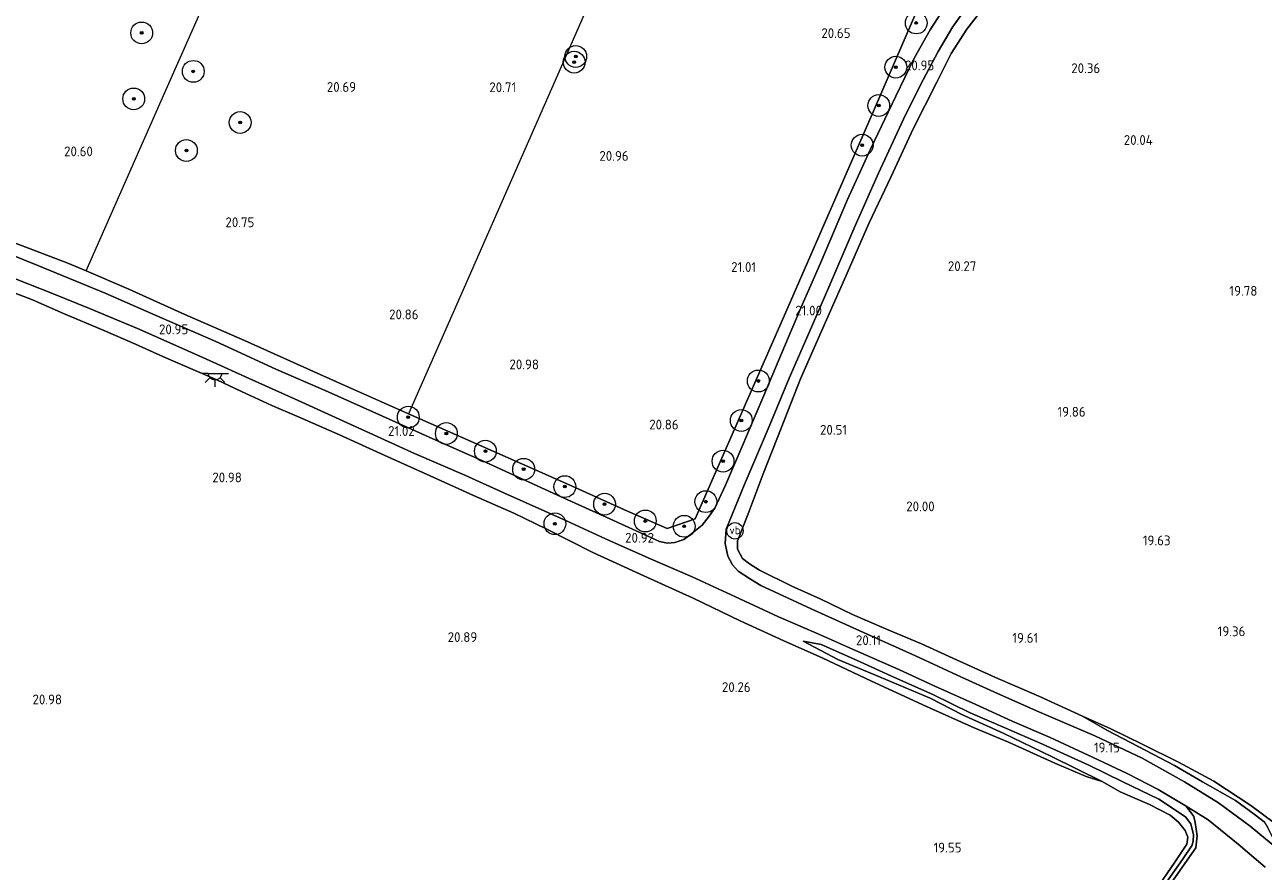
# Model space of a CAD drawing. Extents: x 196936 to 200438, y 361224 to 364196.
# Tile 29 of 256: x 197523 to 197750, y 362781 to 362936. Entities that reach past the tile are written whole.
import ezdxf
from ezdxf.enums import TextEntityAlignment as Align

# ---------------------------------------------------------------- set-up
doc = ezdxf.new("R2010")
doc.units = 0
for name, color, linetype, lineweight in [('B-ME-GR-BOOM-S', 90, 'Continuous', 25), ('B-ME-GR-BOUWLAND_AKKERBOUW-GV', 80, 'Continuous', 13), ('B-ME-GR-GRAS-GV', 60, 'Continuous', 13), ('B-ME-GW-TALUD_KRUIN-G', 90, 'Continuous', 18), ('B-ME-GW-TALUD_TEEN-G', 90, 'Continuous', 18), ('B-ME-IE-MEUBILAIR_WEGMEUBILAIR-S', 7, 'Continuous', 25), ('B-ME-IE-TERREINAFSCHEIDING_KUNSTMATIG_HEKWERK-G', 20, 'IE-TERREINAFSCHEIDING-KUNSTMATIG', 18), ('B-ME-OG-HOOGTEPUNT-S', 7, 'Continuous', 25), ('B-ME-VH-ONVERHARD-GV', 252, 'Continuous', 18), ('B-ME-VH-VERHARDING_ASFALT-GV', 252, 'Continuous', 18), ('B-ME-VW-VERKEERSTEKEN_DRAAGCONSTRUCTIE-S', 7, 'Continuous', 25)]:
    doc.layers.add(name, color=color, linetype=linetype, lineweight=lineweight)
doc.styles.add('NLCS-ISO', font='NLCS-ISO.ttf')
doc.styles.add('NLCS-ISO-ANNOTATIVE-T18', font='NLCS-ISO.ttf', dxfattribs={"height": 1.8})
doc.linetypes.add('IE-TERREINAFSCHEIDING-KUNSTMATIG', pattern='A,4,[82,NLCS.SHX,S=0.75,R=90,X=0,Y=0],4,-2', length=10)

# ---------------------------------------------------------------- blocks, each defined once
blk = doc.blocks.new('SAL-HOOGTELABEL-SO')
at = {"color": 0, "linetype": 'ByBlock', "lineweight": -2, "style": 'NLCS-ISO-ANNOTATIVE-T18'}
blk.add_attdef('HOOGTE', text='', height=1.8, dxfattribs=at).set_placement((2.79, 0), align=Align.RIGHT)
blk = doc.blocks.new('SGR-BOOM_01-SO')
at = {"linetype": 'ByBlock', "lineweight": 18}
h = blk.add_hatch(color=0, dxfattribs=at)
h.dxf.hatch_style = 1
edge = h.paths.add_edge_path()
edge.add_arc((0, 0), 0.25, 0, 360)
at = {"color": 0, "linetype": 'ByBlock', "lineweight": 18}
for radius in [2, 0.25]:
    blk.add_circle((0, 0), radius, dxfattribs=at)
blk = doc.blocks.new('SIE-WEG_PAAL_VERKEERSBORD-SO')
at = {"color": 0, "linetype": 'ByBlock', "lineweight": 18}
blk.add_circle((0, 0), 1.5, dxfattribs=at)
at = {"color": 0, "linetype": 'ByBlock', "lineweight": 18, "style": 'NLCS-ISO'}
blk.add_text('vb', height=1.5, dxfattribs=at).set_placement((0, 0.13), align=Align.MIDDLE_CENTER)
blk = doc.blocks.new('SKL-ET_OV_LICHTPUNT-SO')
at = {"color": 0, "linetype": 'ByBlock', "lineweight": 18}
for points in [[(-1.25, 0), (-2.5, 0)], [(1.25, 0), (2.5, 0)], [(-0.92, -0.85), (-1.83, -1.7)], [(0, -1.25), (0, -2.5)], [(0.92, -0.85), (1.83, -1.7)]]:
    blk.add_lwpolyline(points, dxfattribs=at)
blk.add_lwpolyline([(0, 0), (1.25, 0, -1), (-1.25, 0)], format="xyb", close=True, dxfattribs=at)

msp = doc.modelspace()

# ---------------------------------------------------------------- linework, layer by layer
at = {"layer": 'B-ME-GR-BOUWLAND_AKKERBOUW-GV'}
for points in [[(197752.181, 362789.755, 18.21), (197747.654, 362793.145, 18.44), (197740.851, 362797.585, 18.738), (197734.355, 362801.092, 18.948), (197727.684, 362804.364, 19.149), (197721.986, 362807.162, 19.27), (197716.744, 362809.496, 19.355), (197708.778, 362813.198, 19.419), (197700.799, 362816.586, 19.528), (197692.308, 362820.444, 19.649), (197687.225, 362822.756, 19.734), (197680.814, 362825.435, 19.913), (197674.582, 362828.149, 20.113), (197668.665, 362831.053, 20.239), (197663.48, 362833.338, 20.329), (197657.538, 362836.274, 20.471), (197655.687, 362837.42, 20.528), (197654.398, 362838.433, 20.54), (197653.493, 362840.15, 20.585), (197653.486, 362841.632, 20.573), (197655.423, 362846.602, 20.544), (197658.223, 362853.926, 20.569), (197661.517, 362862.346, 20.601), (197665.066, 362871.372, 20.654), (197669.81, 362882.184, 20.732), (197673.616, 362890.74, 20.703), (197677.6, 362899.85, 20.537), (197681.643, 362908.457, 20.495), (197685.736, 362917.207, 20.466), (197690.073, 362925.774, 20.432), (197692.704, 362931.042, 20.432), (197695.526, 362935.506, 20.474), (197699.176, 362940.127, 20.503)], [(197518.083, 362888.205, 20.707), (197524.189, 362885.841, 20.785), (197529.872, 362883.329, 20.864), (197537.177, 362880.279, 20.929), (197543.113, 362877.733, 20.938), (197548.2, 362875.417, 20.983), (197554.054, 362872.912, 21.028), (197557.984, 362871.159, 21.065), (197562.51, 362869.035, 21.065), (197568.093, 362866.477, 21.003), (197572.699, 362864.518, 20.987), (197580.516, 362861.125, 20.975), (197588.667, 362857.377, 21.007), (197597.132, 362853.558, 20.946), (197605.067, 362849.955, 20.954), (197612.465, 362846.717, 20.872), (197618.553, 362843.77, 20.872), (197626.964, 362839.548, 20.839), (197636.329, 362835.228, 20.781), (197645.347, 362831.16, 20.675), (197653.97, 362826.997, 20.535), (197662.014, 362823.322, 20.399), (197669.016, 362820.195, 20.144), (197678.093, 362815.913, 20.017), (197688.152, 362811.296, 19.857), (197696.897, 362807.382, 19.746), (197703.203, 362804.757, 19.692), (197711.685, 362800.889, 19.569), (197717.427, 362798.433, 19.499), (197720.371, 362797.509, 19.507), (197723.695, 362795.603, 19.454), (197729.04, 362793.288, 19.322), (197732.832, 362791.378, 19.199), (197734.39, 362790.087, 19.117), (197735.59, 362788.521, 19.1), (197736.071, 362787.284, 19.096), (197735.903, 362786.017, 19.121), (197733.576, 362782.526, 19.113), (197726.681, 362772.535, 19.244)]]:
    msp.add_polyline3d(points, dxfattribs=at)
at = {"layer": 'B-ME-GR-GRAS-GV'}
for points in [[(197691.364, 362939.355, 20.867), (197688.85, 362935.388, 20.913), (197685.85, 362930.05, 20.909), (197682.558, 362923.226, 20.947), (197677.885, 362913.508, 20.984), (197673.662, 362904.237, 20.997), (197668.683, 362892.606, 21.049), (197665.175, 362884.527, 21.012), (197661.452, 362875.713, 20.995), (197658.299, 362868.321, 20.979), (197654.077, 362858.398, 20.909), (197651.278, 362851.899, 20.855), (197649.304, 362847.639, 20.831), (197648.314, 362846.155, 20.855), (197647.013, 362844.537, 20.88), (197644.58, 362842.569, 20.86), (197643.672, 362841.926, 20.839), (197641.982, 362841.357, 20.831), (197640.674, 362841.237, 20.827), (197639.189, 362841.551, 20.855), (197630.074, 362845.666, 20.991), (197621.126, 362849.701, 21.028), (197615.261, 362852.416, 21.024), (197606.625, 362856.38, 21.024), (197598.165, 362860.115, 21.037), (197588.356, 362864.527, 21.045), (197578.407, 362868.988, 21.045), (197568.831, 362873.164, 20.958), (197557.846, 362878.232, 20.934), (197546.575, 362883.132, 20.921), (197537.553, 362887.059, 20.86), (197525.16, 362892.137, 20.777), (197514.207, 362896.555, 20.724)], [(197687.194, 362940.708, 20.734), (197682.4726, 362929.8067, 20.7752), (197678.609, 362920.886, 20.809), (197662.754, 362884.545, 21.046), (197645.736, 362845.719, 20.89), (197640.587, 362843.899, 20.979), (197632.793, 362847.364, 20.922), (197622.468, 362851.97, 20.975), (197611.453, 362856.871, 20.991), (197600.36, 362861.754, 20.95), (197593.165, 362864.972, 20.947), (197579.923, 362870.821, 20.926), (197571.503, 362874.62, 20.942), (197563.051, 362878.394, 20.901), (197552.158, 362883.163, 20.86), (197541.84, 362887.826, 20.824), (197534.03, 362891.165, 20.701), (197530.655, 362892.597, 20.673), (197520.911, 362896.31, 20.624)], [(197520.911, 362896.31, 20.624), (197530.655, 362892.597, 20.673), (197534.03, 362891.165, 20.701), (197541.84, 362887.826, 20.824), (197552.158, 362883.163, 20.86), (197563.051, 362878.394, 20.901), (197571.503, 362874.62, 20.942), (197579.923, 362870.821, 20.926), (197593.165, 362864.972, 20.947), (197600.36, 362861.754, 20.95), (197611.453, 362856.871, 20.991), (197622.468, 362851.97, 20.975), (197632.793, 362847.364, 20.922), (197640.587, 362843.899, 20.979), (197645.736, 362845.719, 20.89), (197662.754, 362884.545, 21.046), (197678.609, 362920.886, 20.809), (197682.4726, 362929.8067, 20.7752), (197687.194, 362940.708, 20.734)], [(197752.751, 362785.008, 18.427), (197747.537, 362789.311, 18.538), (197741.706, 362793.607, 18.654), (197735.492, 362797.455, 18.855), (197727.726, 362801.773, 18.999), (197718.998, 362805.925, 19.185), (197708.331, 362810.511, 19.423), (197700.483, 362813.988, 19.551), (197694.585, 362816.678, 19.715), (197686.115, 362820.561, 19.909), (197676.612, 362824.845, 20.16), (197667.001, 362829.202, 20.362), (197657.787, 362833.448, 20.567), (197655.857, 362834.614, 20.65), (197653.619, 362836.115, 20.691), (197652.595, 362837.249, 20.728), (197651.747, 362838.829, 20.748), (197651.237, 362841.187, 20.777), (197651.409, 362843.807, 20.794), (197654.711, 362851.884, 20.864), (197659.304, 362862.608, 20.855), (197662.977, 362871.488, 20.93), (197666.646, 362879.898, 20.963), (197670.21, 362888.175, 20.983), (197674.985, 362899.327, 20.927), (197679.339, 362909.118, 20.889), (197683.911, 362918.97, 20.864), (197686.997, 362925.164, 20.855), (197690.268, 362931.392, 20.78), (197692.939, 362935.847, 20.805), (197695.348, 362939.26, 20.763)], [(197699.176, 362940.127, 20.503), (197695.526, 362935.506, 20.474), (197692.704, 362931.042, 20.432), (197690.073, 362925.774, 20.432), (197685.736, 362917.207, 20.466), (197681.643, 362908.457, 20.495), (197677.6, 362899.85, 20.537), (197673.616, 362890.74, 20.703), (197669.81, 362882.184, 20.732), (197665.066, 362871.372, 20.654), (197661.517, 362862.346, 20.601), (197658.223, 362853.926, 20.569), (197655.423, 362846.602, 20.544), (197653.486, 362841.632, 20.573), (197653.493, 362840.15, 20.585), (197654.398, 362838.433, 20.54), (197655.687, 362837.42, 20.528), (197657.538, 362836.274, 20.471), (197663.48, 362833.338, 20.329), (197668.665, 362831.053, 20.239), (197674.582, 362828.149, 20.113), (197680.814, 362825.435, 19.913), (197687.225, 362822.756, 19.734), (197692.308, 362820.444, 19.649), (197700.799, 362816.586, 19.528), (197708.778, 362813.198, 19.419), (197716.744, 362809.496, 19.355), (197721.206, 362806.92, 19.375), (197727.1, 362803.866, 19.266), (197733.611, 362800.472, 19.081), (197738.795, 362797.484, 19), (197744.838, 362794.036, 18.843), (197748.243, 362791.514, 18.702), (197750.048, 362790.153, 18.678)], [(197519.174, 362890.443, 20.742), (197527.841, 362887.021, 20.78), (197534.648, 362884.259, 20.85), (197543.459, 362880.582, 20.883), (197555.422, 362875.306, 20.949), (197563.937, 362871.403, 20.962), (197572.909, 362867.38, 20.974), (197583.91, 362862.409, 20.954), (197594.237, 362857.704, 20.966), (197603.474, 362853.675, 21.003), (197610.774, 362850.405, 20.966), (197622.115, 362845.33, 20.945), (197629.266, 362842.05, 20.887), (197637.098, 362838.562, 20.875), (197645.163, 362835.042, 20.755), (197653.902, 362831.05, 20.565), (197661.02, 362827.745, 20.457), (197667.971, 362824.728, 20.262), (197674.58, 362821.815, 20.138), (197683.053, 362818.035, 19.911), (197689.705, 362814.998, 19.815), (197697.229, 362811.639, 19.6), (197703.882, 362808.603, 19.476), (197710.832, 362805.585, 19.356), (197718.623, 362802.014, 19.182), (197725.094, 362798.942, 19.017), (197730.619, 362796.085, 18.926), (197735.757, 362792.983, 18.781), (197737.158, 362791.086, 18.81), (197737.401, 362790.02, 18.835), (197737.814, 362787.574, 18.843), (197737.522, 362785.37, 18.86), (197732.936, 362778.834, 18.951)], [(197729.976, 362775.938, 19.08), (197735.13, 362783.2, 18.936), (197736.888, 362785.839, 18.883), (197737.085, 362786.663, 18.87), (197737.107, 362787.716, 18.846), (197736.643, 362789.742, 18.833), (197735.676, 362791.072, 18.829), (197730.736, 362794.277, 18.883), (197724.177, 362797.433, 18.957), (197717.932, 362800.518, 19.039), (197709.41, 362804.345, 19.224), (197702.4, 362807.414, 19.384), (197696.134, 362810.121, 19.544), (197689.31, 362813.488, 19.696), (197682.275, 362816.59, 19.881), (197675.338, 362819.767, 20), (197668.864, 362822.677, 20.177), (197665.563, 362823.244, 20.329), (197671.893, 362819.913, 20.231), (197679.561, 362816.727, 20.079), (197688.807, 362812.834, 19.91), (197694.732, 362809.762, 19.816), (197702.197, 362806.368, 19.713), (197711.069, 362802.085, 19.635), (197720.371, 362797.509, 19.507), (197717.427, 362798.433, 19.499), (197711.685, 362800.889, 19.569), (197703.203, 362804.757, 19.692), (197696.897, 362807.382, 19.746), (197688.152, 362811.296, 19.857), (197678.093, 362815.913, 20.017), (197669.016, 362820.195, 20.144), (197662.014, 362823.322, 20.399), (197653.97, 362826.997, 20.535), (197645.347, 362831.16, 20.675), (197636.329, 362835.228, 20.781), (197626.964, 362839.548, 20.839), (197618.553, 362843.77, 20.872), (197612.465, 362846.717, 20.872), (197605.067, 362849.955, 20.954), (197597.132, 362853.558, 20.946), (197588.667, 362857.377, 21.007), (197580.516, 362861.125, 20.975), (197572.699, 362864.518, 20.987), (197568.093, 362866.477, 21.003), (197562.51, 362869.035, 21.065), (197557.984, 362871.159, 21.065), (197554.054, 362872.912, 21.028), (197548.2, 362875.417, 20.983), (197543.113, 362877.733, 20.938), (197537.177, 362880.279, 20.929), (197529.872, 362883.329, 20.864), (197524.189, 362885.841, 20.785), (197518.083, 362888.205, 20.707)], [(197726.681, 362772.535, 19.244), (197733.576, 362782.526, 19.113), (197735.903, 362786.017, 19.121), (197736.071, 362787.284, 19.096), (197735.59, 362788.521, 19.1), (197734.39, 362790.087, 19.117), (197732.832, 362791.378, 19.199), (197729.04, 362793.288, 19.322), (197723.695, 362795.603, 19.454), (197720.371, 362797.509, 19.507), (197711.069, 362802.085, 19.635), (197702.197, 362806.368, 19.713), (197694.732, 362809.762, 19.816), (197688.807, 362812.834, 19.91), (197679.561, 362816.727, 20.079), (197671.893, 362819.913, 20.231), (197665.563, 362823.244, 20.329), (197668.864, 362822.677, 20.177), (197675.338, 362819.767, 20), (197682.275, 362816.59, 19.881), (197689.31, 362813.488, 19.696), (197696.134, 362810.121, 19.544), (197702.4, 362807.414, 19.384), (197709.41, 362804.345, 19.224), (197717.932, 362800.518, 19.039), (197724.177, 362797.433, 18.957), (197730.736, 362794.277, 18.883), (197735.676, 362791.072, 18.829), (197736.643, 362789.742, 18.833), (197737.107, 362787.716, 18.846), (197737.085, 362786.663, 18.87), (197736.888, 362785.839, 18.883), (197735.13, 362783.2, 18.936), (197729.976, 362775.938, 19.08)], [(197750.048, 362790.153, 18.678), (197748.243, 362791.514, 18.702), (197744.838, 362794.036, 18.843), (197738.795, 362797.484, 19), (197733.611, 362800.472, 19.081), (197727.1, 362803.866, 19.266), (197721.206, 362806.92, 19.375), (197716.744, 362809.496, 19.355), (197721.986, 362807.162, 19.27), (197727.684, 362804.364, 19.149), (197734.355, 362801.092, 18.948), (197740.851, 362797.585, 18.738), (197747.654, 362793.145, 18.44), (197752.181, 362789.755, 18.21)]]:
    msp.add_polyline3d(points, dxfattribs=at)
at = {"layer": 'B-ME-GW-TALUD_KRUIN-G'}
for points in [[(197665.563, 362823.244, 20.329), (197671.893, 362819.913, 20.231), (197679.561, 362816.727, 20.079), (197688.807, 362812.834, 19.91), (197694.732, 362809.762, 19.816), (197702.197, 362806.368, 19.713), (197711.069, 362802.085, 19.635), (197720.371, 362797.509, 19.507), (197723.695, 362795.603, 19.454), (197729.04, 362793.288, 19.322), (197732.832, 362791.378, 19.199), (197734.39, 362790.087, 19.117), (197735.59, 362788.521, 19.1), (197736.071, 362787.284, 19.096), (197735.903, 362786.017, 19.121), (197733.576, 362782.526, 19.113), (197726.681, 362772.535, 19.244), (197720.458, 362763.627, 19.314), (197718.344, 362760.507, 19.31)], [(197716.744, 362809.496, 19.355), (197721.206, 362806.92, 19.375), (197727.1, 362803.866, 19.266), (197733.611, 362800.472, 19.081), (197738.795, 362797.484, 19), (197744.838, 362794.036, 18.843), (197748.243, 362791.514, 18.702), (197750.048, 362790.153, 18.678), (197750.729, 362788.998, 18.589), (197751.551, 362787.393, 18.528), (197754.516, 362784.584, 18.44), (197760.263, 362778.472, 18.246), (197765.992, 362772.651, 18.069), (197771.916, 362765.048, 17.988), (197776.735, 362759.088, 18.036), (197783.314, 362752.09, 17.98), (197785.875, 362750.391, 17.908), (197789.268, 362750.17, 17.753), (197790.491, 362750.994, 17.572)]]:
    msp.add_polyline3d(points, dxfattribs=at)
at = {"layer": 'B-ME-GW-TALUD_TEEN-G'}
for points in [[(197718.344, 362760.507, 19.31), (197720.691, 362762.512, 19.228), (197724.225, 362767.496, 19.125), (197729.976, 362775.938, 19.08), (197735.13, 362783.2, 18.936), (197736.888, 362785.839, 18.883), (197737.085, 362786.663, 18.87), (197737.107, 362787.716, 18.846), (197736.643, 362789.742, 18.833), (197735.676, 362791.072, 18.829), (197730.736, 362794.277, 18.883), (197724.177, 362797.433, 18.957), (197717.932, 362800.518, 19.039), (197709.41, 362804.345, 19.224), (197702.4, 362807.414, 19.384), (197696.134, 362810.121, 19.544), (197689.31, 362813.488, 19.696), (197682.275, 362816.59, 19.881), (197675.338, 362819.767, 20), (197668.864, 362822.677, 20.177), (197665.563, 362823.244, 20.329)], [(197716.744, 362809.496, 19.355), (197721.986, 362807.162, 19.27), (197727.684, 362804.364, 19.149), (197734.355, 362801.092, 18.948), (197740.851, 362797.585, 18.738), (197747.654, 362793.145, 18.44), (197752.181, 362789.755, 18.21), (197757.473, 362785.631, 18.036), (197763.392, 362780.157, 17.778), (197768.313, 362775.19, 17.657), (197775.679, 362766.966, 17.411), (197780.624, 362761.305, 17.347)]]:
    msp.add_polyline3d(points, dxfattribs=at)
at = {"layer": 'B-ME-IE-TERREINAFSCHEIDING_KUNSTMATIG_HEKWERK-G'}
for points in [[(197534.03, 362891.165, 20.701), (197548.443, 362923.886, 20.596), (197562.985, 362956.759, 20.374), (197577.393, 362989.336, 20.35)], [(197636.413, 362963.053, 20.577), (197625.353, 362938.191, 20.74), (197614.465, 362913.437, 20.76), (197603.578, 362888.684, 20.779), (197593.165, 362864.972, 20.947)], [(197682.4726, 362929.8067, 20.7752), (197687.194, 362940.708, 20.734)], [(197645.736, 362845.719, 20.89), (197662.754, 362884.545, 21.046), (197678.609, 362920.886, 20.809), (197682.4726, 362929.8067, 20.7752)], [(197457.665, 362920.296, 20.338), (197464.886, 362917.793, 20.379), (197475.121, 362913.87, 20.428), (197483.806, 362910.531, 20.44), (197491.605, 362907.544, 20.408), (197503.319, 362903.075, 20.457), (197513.638, 362899.082, 20.608), (197520.911, 362896.31, 20.624), (197530.655, 362892.597, 20.673), (197534.03, 362891.165, 20.701), (197541.84, 362887.826, 20.824), (197552.158, 362883.163, 20.86), (197563.051, 362878.394, 20.901), (197571.503, 362874.62, 20.942), (197579.923, 362870.821, 20.926), (197593.165, 362864.972, 20.947), (197600.36, 362861.754, 20.95), (197611.453, 362856.871, 20.991), (197622.468, 362851.97, 20.975), (197632.793, 362847.364, 20.922), (197640.587, 362843.899, 20.979), (197645.736, 362845.719, 20.89)]]:
    msp.add_polyline3d(points, dxfattribs=at)
at = {"layer": 'B-ME-VH-ONVERHARD-GV'}
msp.add_polyline3d([(197732.936, 362778.834, 18.951), (197737.522, 362785.37, 18.86), (197737.814, 362787.574, 18.843), (197737.401, 362790.02, 18.835), (197737.158, 362791.086, 18.81), (197735.757, 362792.983, 18.781), (197739.796, 362790.499, 18.698), (197745.313, 362786.019, 18.545), (197750.272, 362781.79, 18.433)], dxfattribs=at)
at = {"layer": 'B-ME-VH-VERHARDING_ASFALT-GV'}
for points in [[(197514.207, 362896.555, 20.724), (197525.16, 362892.137, 20.777), (197537.553, 362887.059, 20.86), (197546.575, 362883.132, 20.921), (197557.846, 362878.232, 20.934), (197568.831, 362873.164, 20.958), (197578.407, 362868.988, 21.045), (197588.356, 362864.527, 21.045), (197598.165, 362860.115, 21.037), (197606.625, 362856.38, 21.024), (197615.261, 362852.416, 21.024), (197621.126, 362849.701, 21.028), (197630.074, 362845.666, 20.991), (197639.189, 362841.551, 20.855), (197640.674, 362841.237, 20.827), (197641.982, 362841.357, 20.831), (197643.672, 362841.926, 20.839), (197644.58, 362842.569, 20.86), (197647.013, 362844.537, 20.88), (197648.314, 362846.155, 20.855), (197649.304, 362847.639, 20.831), (197651.278, 362851.899, 20.855), (197654.077, 362858.398, 20.909), (197658.299, 362868.321, 20.979), (197661.452, 362875.713, 20.995), (197665.175, 362884.527, 21.012), (197668.683, 362892.606, 21.049), (197673.662, 362904.237, 20.997), (197677.885, 362913.508, 20.984), (197682.558, 362923.226, 20.947), (197685.85, 362930.05, 20.909), (197688.85, 362935.388, 20.913), (197691.364, 362939.355, 20.867)], [(197695.348, 362939.26, 20.763), (197692.939, 362935.847, 20.805), (197690.268, 362931.392, 20.78), (197686.997, 362925.164, 20.855), (197683.911, 362918.97, 20.864), (197679.339, 362909.118, 20.889), (197674.985, 362899.327, 20.927), (197670.21, 362888.175, 20.983), (197666.646, 362879.898, 20.963), (197662.977, 362871.488, 20.93), (197659.304, 362862.608, 20.855), (197654.711, 362851.884, 20.864), (197651.409, 362843.807, 20.794), (197651.237, 362841.187, 20.777), (197651.747, 362838.829, 20.748), (197652.595, 362837.249, 20.728), (197653.619, 362836.115, 20.691), (197655.857, 362834.614, 20.65), (197657.787, 362833.448, 20.567), (197667.001, 362829.202, 20.362), (197676.612, 362824.845, 20.16), (197686.115, 362820.561, 19.909), (197694.585, 362816.678, 19.715), (197700.483, 362813.988, 19.551), (197708.331, 362810.511, 19.423), (197718.998, 362805.925, 19.185), (197727.726, 362801.773, 18.999), (197735.492, 362797.455, 18.855), (197741.706, 362793.607, 18.654), (197747.537, 362789.311, 18.538), (197752.751, 362785.008, 18.427)], [(197750.272, 362781.79, 18.433), (197745.313, 362786.019, 18.545), (197739.796, 362790.499, 18.698), (197735.757, 362792.983, 18.781), (197730.619, 362796.085, 18.926), (197725.094, 362798.942, 19.017), (197718.623, 362802.014, 19.182), (197710.832, 362805.585, 19.356), (197703.882, 362808.603, 19.476), (197697.229, 362811.639, 19.6), (197689.705, 362814.998, 19.815), (197683.053, 362818.035, 19.911), (197674.58, 362821.815, 20.138), (197667.971, 362824.728, 20.262), (197661.02, 362827.745, 20.457), (197653.902, 362831.05, 20.565), (197645.163, 362835.042, 20.755), (197637.098, 362838.562, 20.875), (197629.266, 362842.05, 20.887), (197622.115, 362845.33, 20.945), (197610.774, 362850.405, 20.966), (197603.474, 362853.675, 21.003), (197594.237, 362857.704, 20.966), (197583.91, 362862.409, 20.954), (197572.909, 362867.38, 20.974), (197563.937, 362871.403, 20.962), (197555.422, 362875.306, 20.949), (197543.459, 362880.582, 20.883), (197534.648, 362884.259, 20.85), (197527.841, 362887.021, 20.78), (197519.174, 362890.443, 20.742)]]:
    msp.add_polyline3d(points, dxfattribs=at)

# ---------------------------------------------------------------- block references
at = {"layer": 'B-ME-GR-BOOM-S'}
for p in [(197544.222, 362934.808, 20.572), (197686.271, 362936.635, 20.838), (197623.821, 362930.493, 20.645), (197623.538, 362929.456, 20.657), (197682.52, 362928.526, 20.846), (197553.684, 362927.759, 20.599), (197542.758, 362922.708, 20.614), (197679.394, 362921.486, 20.811), (197562.27, 362918.382, 20.542), (197676.348, 362914.211, 20.886), (197552.417, 362913.249, 20.557), (197657.314, 362870.97, 20.913), (197593.116, 362864.331, 20.992), (197654.189, 362863.733, 20.882), (197600.097, 362861.335, 20.968), (197607.252, 362858.111, 20.96), (197650.837, 362856.273, 20.89), (197614.277, 362854.789, 20.98), (197621.815, 362851.602, 20.976), (197629.117, 362848.389, 20.931), (197647.678, 362848.848, 20.855), (197620.011, 362844.792, 20.885), (197636.582, 362845.299, 20.935), (197643.714, 362844.325, 20.931)]:
    msp.add_blockref('SGR-BOOM_01-SO', p, dxfattribs=at)
at = {"layer": 'B-ME-IE-MEUBILAIR_WEGMEUBILAIR-S'}
msp.add_blockref('SKL-ET_OV_LICHTPUNT-SO', (197557.666, 362872.378, 21.063), dxfattribs=at)
at = {"layer": 'B-ME-OG-HOOGTEPUNT-S'}
for p, values in [((197671.43, 362933.871, 20.651), {'HOOGTE': '20.65'}), ((197686.791, 362927.958, 20.946), {'HOOGTE': '20.95'}), ((197717.218, 362927.44, 20.36), {'HOOGTE': '20.36'}), ((197580.748, 362923.996, 20.692), {'HOOGTE': '20.69'}), ((197610.109, 362923.945, 20.711), {'HOOGTE': '20.71'}), ((197532.475, 362912.187, 20.6), {'HOOGTE': '20.60'}), ((197726.863, 362914.271, 20.039), {'HOOGTE': '20.04'}), ((197630.735, 362911.351, 20.957), {'HOOGTE': '20.96'}), ((197562.098, 362899.182, 20.746), {'HOOGTE': '20.75'}), ((197654.109, 362890.974, 21.008), {'HOOGTE': '21.01'}), ((197694.509, 362891.132, 20.268), {'HOOGTE': '20.27'}), ((197746.045, 362886.604, 19.775), {'HOOGTE': '19.78'}), ((197666.184, 362882.988, 21.004), {'HOOGTE': '21.00'}), ((197592.202, 362882.286, 20.863), {'HOOGTE': '20.86'}), ((197549.975, 362879.547, 20.946), {'HOOGTE': '20.95'}), ((197614.29, 362873.116, 20.98), {'HOOGTE': '20.98'}), ((197714.552, 362864.432, 19.856), {'HOOGTE': '19.86'}), ((197591.501, 362860.901, 21.02), {'HOOGTE': '21.02'}), ((197639.905, 362862.081, 20.855), {'HOOGTE': '20.86'}), ((197670.798, 362861.122, 20.512), {'HOOGTE': '20.51'}), ((197559.804, 362852.39, 20.98), {'HOOGTE': '20.98'}), ((197686.854, 362847.078, 19.999), {'HOOGTE': '20.00'}), ((197635.381, 362841.329, 20.917), {'HOOGTE': '20.92'}), ((197730.12, 362840.834, 19.628), {'HOOGTE': '19.63'}), ((197743.843, 362824.168, 19.363), {'HOOGTE': '19.36'}), ((197602.965, 362823.107, 20.892), {'HOOGTE': '20.89'}), ((197676.998, 362822.525, 20.113), {'HOOGTE': '20.11'}), ((197705.835, 362822.956, 19.607), {'HOOGTE': '19.61'}), ((197653.109, 362813.932, 20.259), {'HOOGTE': '20.26'}), ((197526.821, 362811.672, 20.98), {'HOOGTE': '20.98'}), ((197720.804, 362802.846, 19.149), {'HOOGTE': '19.15'}), ((197691.784, 362784.504, 19.546), {'HOOGTE': '19.55'})]:
    msp.add_blockref('SAL-HOOGTELABEL-SO', p, dxfattribs=at).add_auto_attribs(values)
at = {"layer": 'B-ME-VW-VERKEERSTEKEN_DRAAGCONSTRUCTIE-S'}
msp.add_blockref('SIE-WEG_PAAL_VERKEERSBORD-SO', (197653.023, 362843.493, 20.715), dxfattribs=at)

doc.saveas('drawing.dxf')
